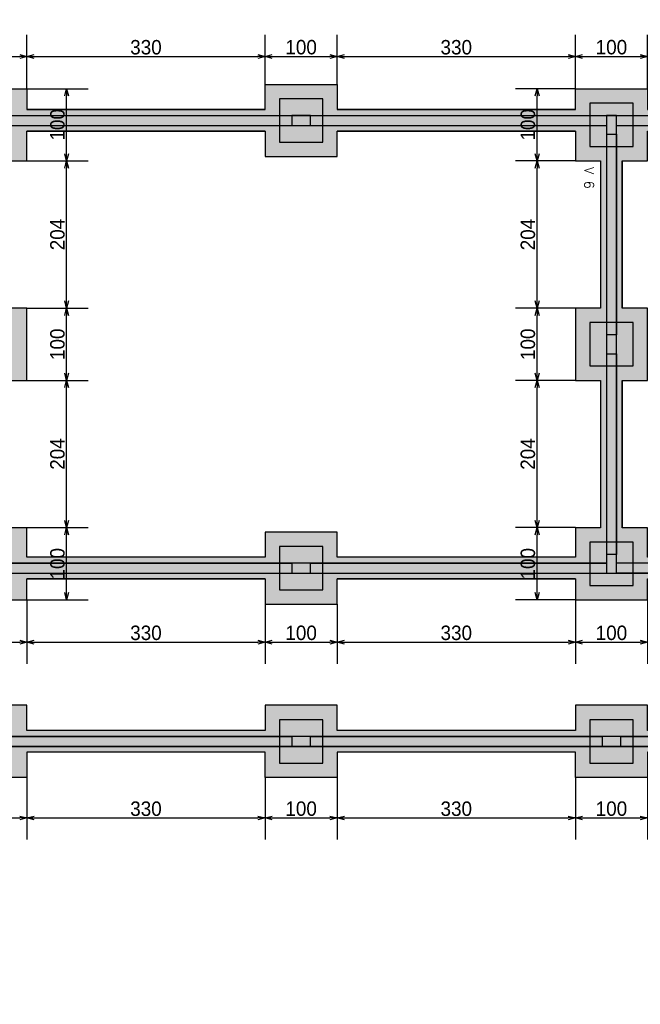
# Model space of a CAD drawing. Header units: millimetres. Extents: x -24 to 384, y -54 to 92.
# Tile 56 of 75: x 212 to 220, y 71 to 85. Entities that reach past the tile are written whole.
import ezdxf
from ezdxf.enums import TextEntityAlignment as Align

# ---------------------------------------------------------------- set-up
doc = ezdxf.new("R2010")
doc.units = ezdxf.units.MM
doc.styles.add('CYPETXT', font='romans', dxfattribs={"height": 0.2})
doc.styles.add('GULIM', font='Gulim.ttf')
doc.dimstyles.new('GULIM-100', dxfattribs={"dimtxt": 0.2, "dimasz": 0.1, "dimexe": 0.3, "dimexo": 0, "dimgap": 0.025, "dimtad": 1, "dimdec": 1, "dimlfac": 100, "dimzin": 12, "dimdsep": 46, "dimtxsty": 'GULIM', "dimblk": 'OPEN30', "dimcen": 0, "dimclrd": 152, "dimclre": 152, "dimclrt": 152, "dimaunit": 1, "dimadec": 0, "dimazin": 0, "dimtfac": 1.875, "dimtdec": 1, "dimtmove": 2, "dimatfit": 3, "dimldrblk": 'OPEN30', "dimfxl": 0, "dimtolj": 1, "dimtzin": 12, "dimlwd": -1, "dimarcsym": 0})

# ---------------------------------------------------------------- blocks, each defined once
blk = doc.blocks.new('_Open30')
at = {"color": 0, "linetype": 'ByBlock', "lineweight": -2}
for p, q in [((-1, 0.27), (0, 0)), ((0, 0), (-1, -0.27)), ((0, 0), (-1, 0))]:
    blk.add_line(p, q, dxfattribs=at)
blk = doc.blocks.new('*D355')
at = {"color": 152, "lineweight": -2, "transparency": 16777216}
for p, q in [((210.912, 83.682), (210.912, 84.428)), ((211.912, 83.682), (211.912, 84.428))]:
    blk.add_line(p, q, dxfattribs=at)
at = {"color": 152, "transparency": 16777216}
blk.add_line((211.012, 84.128), (211.812, 84.128), dxfattribs=at)
at = {"layer": 'Defpoints', "color": 0, "transparency": 16777216}
for p in [(211.912, 84.128), (210.912, 83.682), (211.912, 83.682)]:
    blk.add_point(p, dxfattribs=at)
at = {"color": 152, "transparency": 16777216, "xscale": 0.1, "yscale": 0.1, "zscale": 0.1, "rotation": 180}
blk.add_blockref('_Open30', (210.912, 84.128), dxfattribs=at)
at = {"color": 152, "transparency": 16777216, "xscale": 0.1, "yscale": 0.1, "zscale": 0.1}
blk.add_blockref('_Open30', (211.912, 84.128), dxfattribs=at)
at = {"color": 152, "transparency": 16777216, "insert": (211.412, 84.256), "char_height": 0.2, "attachment_point": 5, "style": 'GULIM'}
blk.add_mtext('\\A1;100', dxfattribs=at)
blk = doc.blocks.new('*D356')
at = {"color": 152, "lineweight": -2, "transparency": 16777216}
for p, q in [((211.912, 83.682), (211.912, 84.428)), ((215.212, 83.742), (215.212, 84.428))]:
    blk.add_line(p, q, dxfattribs=at)
at = {"color": 152, "transparency": 16777216}
blk.add_line((212.012, 84.128), (215.112, 84.128), dxfattribs=at)
at = {"layer": 'Defpoints', "color": 0, "transparency": 16777216}
for p in [(215.212, 84.128), (215.212, 83.742), (211.912, 83.682)]:
    blk.add_point(p, dxfattribs=at)
at = {"color": 152, "transparency": 16777216, "xscale": 0.1, "yscale": 0.1, "zscale": 0.1, "rotation": 180}
blk.add_blockref('_Open30', (211.912, 84.128), dxfattribs=at)
at = {"color": 152, "transparency": 16777216, "xscale": 0.1, "yscale": 0.1, "zscale": 0.1}
blk.add_blockref('_Open30', (215.212, 84.128), dxfattribs=at)
at = {"color": 152, "transparency": 16777216, "insert": (213.562, 84.255), "char_height": 0.2, "attachment_point": 5, "style": 'GULIM'}
blk.add_mtext('\\A1;330', dxfattribs=at)
blk = doc.blocks.new('*D357')
at = {"color": 152, "lineweight": -2, "transparency": 16777216}
for p, q in [((215.212, 83.742), (215.212, 84.428)), ((216.212, 83.742), (216.212, 84.428))]:
    blk.add_line(p, q, dxfattribs=at)
at = {"color": 152, "transparency": 16777216}
blk.add_line((215.312, 84.128), (216.112, 84.128), dxfattribs=at)
at = {"layer": 'Defpoints', "color": 0, "transparency": 16777216}
for p in [(216.212, 84.128), (215.212, 83.742), (216.212, 83.742)]:
    blk.add_point(p, dxfattribs=at)
at = {"color": 152, "transparency": 16777216, "xscale": 0.1, "yscale": 0.1, "zscale": 0.1, "rotation": 180}
blk.add_blockref('_Open30', (215.212, 84.128), dxfattribs=at)
at = {"color": 152, "transparency": 16777216, "xscale": 0.1, "yscale": 0.1, "zscale": 0.1}
blk.add_blockref('_Open30', (216.212, 84.128), dxfattribs=at)
at = {"color": 152, "transparency": 16777216, "insert": (215.712, 84.256), "char_height": 0.2, "attachment_point": 5, "style": 'GULIM'}
blk.add_mtext('\\A1;100', dxfattribs=at)
blk = doc.blocks.new('*D358')
at = {"color": 152, "lineweight": -2, "transparency": 16777216}
for p, q in [((216.212, 83.742), (216.212, 84.428)), ((219.512, 83.682), (219.512, 84.428))]:
    blk.add_line(p, q, dxfattribs=at)
at = {"color": 152, "transparency": 16777216}
blk.add_line((216.312, 84.128), (219.412, 84.128), dxfattribs=at)
at = {"layer": 'Defpoints', "color": 0, "transparency": 16777216}
for p in [(219.512, 84.128), (216.212, 83.742), (219.512, 83.682)]:
    blk.add_point(p, dxfattribs=at)
at = {"color": 152, "transparency": 16777216, "xscale": 0.1, "yscale": 0.1, "zscale": 0.1, "rotation": 180}
blk.add_blockref('_Open30', (216.212, 84.128), dxfattribs=at)
at = {"color": 152, "transparency": 16777216, "xscale": 0.1, "yscale": 0.1, "zscale": 0.1}
blk.add_blockref('_Open30', (219.512, 84.128), dxfattribs=at)
at = {"color": 152, "transparency": 16777216, "insert": (217.862, 84.255), "char_height": 0.2, "attachment_point": 5, "style": 'GULIM'}
blk.add_mtext('\\A1;330', dxfattribs=at)
blk = doc.blocks.new('*D359')
at = {"color": 152, "lineweight": -2, "transparency": 16777216}
for p, q in [((219.512, 83.682), (219.512, 84.428)), ((220.512, 83.682), (220.512, 84.428))]:
    blk.add_line(p, q, dxfattribs=at)
at = {"color": 152, "transparency": 16777216}
blk.add_line((219.612, 84.128), (220.412, 84.128), dxfattribs=at)
at = {"layer": 'Defpoints', "color": 0, "transparency": 16777216}
for p in [(220.512, 84.128), (219.512, 83.682), (220.512, 83.682)]:
    blk.add_point(p, dxfattribs=at)
at = {"color": 152, "transparency": 16777216, "xscale": 0.1, "yscale": 0.1, "zscale": 0.1, "rotation": 180}
blk.add_blockref('_Open30', (219.512, 84.128), dxfattribs=at)
at = {"color": 152, "transparency": 16777216, "xscale": 0.1, "yscale": 0.1, "zscale": 0.1}
blk.add_blockref('_Open30', (220.512, 84.128), dxfattribs=at)
at = {"color": 152, "transparency": 16777216, "insert": (220.012, 84.256), "char_height": 0.2, "attachment_point": 5, "style": 'GULIM'}
blk.add_mtext('\\A1;100', dxfattribs=at)
blk = doc.blocks.new('*D368')
at = {"color": 152, "lineweight": -2, "transparency": 16777216}
for p, q in [((202.312, 83.682), (202.312, 85.128)), ((246.512, 83.682), (246.512, 85.128))]:
    blk.add_line(p, q, dxfattribs=at)
at = {"color": 152, "transparency": 16777216}
blk.add_line((202.412, 84.828), (246.412, 84.828), dxfattribs=at)
at = {"layer": 'Defpoints', "color": 0, "transparency": 16777216}
for p in [(246.512, 84.828), (202.312, 83.682), (246.512, 83.682)]:
    blk.add_point(p, dxfattribs=at)
at = {"color": 152, "transparency": 16777216, "xscale": 0.1, "yscale": 0.1, "zscale": 0.1, "rotation": 180}
blk.add_blockref('_Open30', (202.312, 84.828), dxfattribs=at)
at = {"color": 152, "transparency": 16777216, "xscale": 0.1, "yscale": 0.1, "zscale": 0.1}
blk.add_blockref('_Open30', (246.512, 84.828), dxfattribs=at)
at = {"color": 152, "transparency": 16777216, "insert": (224.412, 84.955), "char_height": 0.2, "attachment_point": 5, "style": 'GULIM'}
blk.add_mtext('\\A1;4420', dxfattribs=at)
blk = doc.blocks.new('*D439')
at = {"color": 152, "lineweight": -2, "transparency": 16777216}
for p, q in [((210.912, 76.602), (210.912, 75.716)), ((211.912, 76.602), (211.912, 75.716))]:
    blk.add_line(p, q, dxfattribs=at)
at = {"color": 152, "transparency": 16777216}
blk.add_line((211.012, 76.016), (211.812, 76.016), dxfattribs=at)
at = {"layer": 'Defpoints', "color": 0, "transparency": 16777216}
for p in [(210.912, 76.602), (211.912, 76.602), (211.912, 76.016)]:
    blk.add_point(p, dxfattribs=at)
at = {"color": 152, "transparency": 16777216, "xscale": 0.1, "yscale": 0.1, "zscale": 0.1, "rotation": 180}
blk.add_blockref('_Open30', (210.912, 76.016), dxfattribs=at)
at = {"color": 152, "transparency": 16777216, "xscale": 0.1, "yscale": 0.1, "zscale": 0.1}
blk.add_blockref('_Open30', (211.912, 76.016), dxfattribs=at)
at = {"color": 152, "transparency": 16777216, "insert": (211.412, 76.144), "char_height": 0.2, "attachment_point": 5, "style": 'GULIM'}
blk.add_mtext('\\A1;100', dxfattribs=at)
blk = doc.blocks.new('*D440')
at = {"color": 152, "lineweight": -2, "transparency": 16777216}
for p, q in [((211.912, 76.602), (211.912, 75.716)), ((215.212, 76.542), (215.212, 75.716))]:
    blk.add_line(p, q, dxfattribs=at)
at = {"color": 152, "transparency": 16777216}
blk.add_line((212.012, 76.016), (215.112, 76.016), dxfattribs=at)
at = {"layer": 'Defpoints', "color": 0, "transparency": 16777216}
for p in [(211.912, 76.602), (215.212, 76.542), (215.212, 76.016)]:
    blk.add_point(p, dxfattribs=at)
at = {"color": 152, "transparency": 16777216, "xscale": 0.1, "yscale": 0.1, "zscale": 0.1, "rotation": 180}
blk.add_blockref('_Open30', (211.912, 76.016), dxfattribs=at)
at = {"color": 152, "transparency": 16777216, "xscale": 0.1, "yscale": 0.1, "zscale": 0.1}
blk.add_blockref('_Open30', (215.212, 76.016), dxfattribs=at)
at = {"color": 152, "transparency": 16777216, "insert": (213.562, 76.144), "char_height": 0.2, "attachment_point": 5, "style": 'GULIM'}
blk.add_mtext('\\A1;330', dxfattribs=at)
blk = doc.blocks.new('*D441')
at = {"color": 152, "lineweight": -2, "transparency": 16777216}
for p, q in [((215.212, 76.542), (215.212, 75.716)), ((216.212, 76.542), (216.212, 75.716))]:
    blk.add_line(p, q, dxfattribs=at)
at = {"color": 152, "transparency": 16777216}
blk.add_line((215.312, 76.016), (216.112, 76.016), dxfattribs=at)
at = {"layer": 'Defpoints', "color": 0, "transparency": 16777216}
for p in [(215.212, 76.542), (216.212, 76.542), (216.212, 76.016)]:
    blk.add_point(p, dxfattribs=at)
at = {"color": 152, "transparency": 16777216, "xscale": 0.1, "yscale": 0.1, "zscale": 0.1, "rotation": 180}
blk.add_blockref('_Open30', (215.212, 76.016), dxfattribs=at)
at = {"color": 152, "transparency": 16777216, "xscale": 0.1, "yscale": 0.1, "zscale": 0.1}
blk.add_blockref('_Open30', (216.212, 76.016), dxfattribs=at)
at = {"color": 152, "transparency": 16777216, "insert": (215.712, 76.144), "char_height": 0.2, "attachment_point": 5, "style": 'GULIM'}
blk.add_mtext('\\A1;100', dxfattribs=at)
blk = doc.blocks.new('*D442')
at = {"color": 152, "lineweight": -2, "transparency": 16777216}
for p, q in [((216.212, 76.542), (216.212, 75.716)), ((219.512, 76.602), (219.512, 75.716))]:
    blk.add_line(p, q, dxfattribs=at)
at = {"color": 152, "transparency": 16777216}
blk.add_line((216.312, 76.016), (219.412, 76.016), dxfattribs=at)
at = {"layer": 'Defpoints', "color": 0, "transparency": 16777216}
for p in [(216.212, 76.542), (219.512, 76.602), (219.512, 76.016)]:
    blk.add_point(p, dxfattribs=at)
at = {"color": 152, "transparency": 16777216, "xscale": 0.1, "yscale": 0.1, "zscale": 0.1, "rotation": 180}
blk.add_blockref('_Open30', (216.212, 76.016), dxfattribs=at)
at = {"color": 152, "transparency": 16777216, "xscale": 0.1, "yscale": 0.1, "zscale": 0.1}
blk.add_blockref('_Open30', (219.512, 76.016), dxfattribs=at)
at = {"color": 152, "transparency": 16777216, "insert": (217.862, 76.144), "char_height": 0.2, "attachment_point": 5, "style": 'GULIM'}
blk.add_mtext('\\A1;330', dxfattribs=at)
blk = doc.blocks.new('*D443')
at = {"color": 152, "lineweight": -2, "transparency": 16777216}
for p, q in [((219.512, 76.602), (219.512, 75.716)), ((220.512, 76.602), (220.512, 75.716))]:
    blk.add_line(p, q, dxfattribs=at)
at = {"color": 152, "transparency": 16777216}
blk.add_line((219.612, 76.016), (220.412, 76.016), dxfattribs=at)
at = {"layer": 'Defpoints', "color": 0, "transparency": 16777216}
for p in [(219.512, 76.602), (220.512, 76.602), (220.512, 76.016)]:
    blk.add_point(p, dxfattribs=at)
at = {"color": 152, "transparency": 16777216, "xscale": 0.1, "yscale": 0.1, "zscale": 0.1, "rotation": 180}
blk.add_blockref('_Open30', (219.512, 76.016), dxfattribs=at)
at = {"color": 152, "transparency": 16777216, "xscale": 0.1, "yscale": 0.1, "zscale": 0.1}
blk.add_blockref('_Open30', (220.512, 76.016), dxfattribs=at)
at = {"color": 152, "transparency": 16777216, "insert": (220.012, 76.144), "char_height": 0.2, "attachment_point": 5, "style": 'GULIM'}
blk.add_mtext('\\A1;100', dxfattribs=at)
blk = doc.blocks.new('*D462')
at = {"color": 152, "lineweight": -2, "transparency": 16777216}
for p, q in [((210.912, 74.142), (210.912, 73.281)), ((211.912, 74.142), (211.912, 73.281))]:
    blk.add_line(p, q, dxfattribs=at)
at = {"color": 152, "transparency": 16777216}
blk.add_line((211.012, 73.581), (211.812, 73.581), dxfattribs=at)
at = {"layer": 'Defpoints', "color": 0, "transparency": 16777216}
for p in [(210.912, 74.142), (211.912, 74.142), (211.912, 73.581)]:
    blk.add_point(p, dxfattribs=at)
at = {"color": 152, "transparency": 16777216, "xscale": 0.1, "yscale": 0.1, "zscale": 0.1, "rotation": 180}
blk.add_blockref('_Open30', (210.912, 73.581), dxfattribs=at)
at = {"color": 152, "transparency": 16777216, "xscale": 0.1, "yscale": 0.1, "zscale": 0.1}
blk.add_blockref('_Open30', (211.912, 73.581), dxfattribs=at)
at = {"color": 152, "transparency": 16777216, "insert": (211.412, 73.709), "char_height": 0.2, "attachment_point": 5, "style": 'GULIM'}
blk.add_mtext('\\A1;100', dxfattribs=at)
blk = doc.blocks.new('*D463')
at = {"color": 152, "lineweight": -2, "transparency": 16777216}
for p, q in [((211.912, 74.142), (211.912, 73.281)), ((215.212, 74.142), (215.212, 73.281))]:
    blk.add_line(p, q, dxfattribs=at)
at = {"color": 152, "transparency": 16777216}
blk.add_line((212.012, 73.581), (215.112, 73.581), dxfattribs=at)
at = {"layer": 'Defpoints', "color": 0, "transparency": 16777216}
for p in [(211.912, 74.142), (215.212, 74.142), (215.212, 73.581)]:
    blk.add_point(p, dxfattribs=at)
at = {"color": 152, "transparency": 16777216, "xscale": 0.1, "yscale": 0.1, "zscale": 0.1, "rotation": 180}
blk.add_blockref('_Open30', (211.912, 73.581), dxfattribs=at)
at = {"color": 152, "transparency": 16777216, "xscale": 0.1, "yscale": 0.1, "zscale": 0.1}
blk.add_blockref('_Open30', (215.212, 73.581), dxfattribs=at)
at = {"color": 152, "transparency": 16777216, "insert": (213.562, 73.708), "char_height": 0.2, "attachment_point": 5, "style": 'GULIM'}
blk.add_mtext('\\A1;330', dxfattribs=at)
blk = doc.blocks.new('*D464')
at = {"color": 152, "lineweight": -2, "transparency": 16777216}
for p, q in [((215.212, 74.142), (215.212, 73.281)), ((216.212, 74.142), (216.212, 73.281))]:
    blk.add_line(p, q, dxfattribs=at)
at = {"color": 152, "transparency": 16777216}
blk.add_line((215.312, 73.581), (216.112, 73.581), dxfattribs=at)
at = {"layer": 'Defpoints', "color": 0, "transparency": 16777216}
for p in [(215.212, 74.142), (216.212, 74.142), (216.212, 73.581)]:
    blk.add_point(p, dxfattribs=at)
at = {"color": 152, "transparency": 16777216, "xscale": 0.1, "yscale": 0.1, "zscale": 0.1, "rotation": 180}
blk.add_blockref('_Open30', (215.212, 73.581), dxfattribs=at)
at = {"color": 152, "transparency": 16777216, "xscale": 0.1, "yscale": 0.1, "zscale": 0.1}
blk.add_blockref('_Open30', (216.212, 73.581), dxfattribs=at)
at = {"color": 152, "transparency": 16777216, "insert": (215.712, 73.709), "char_height": 0.2, "attachment_point": 5, "style": 'GULIM'}
blk.add_mtext('\\A1;100', dxfattribs=at)
blk = doc.blocks.new('*D465')
at = {"color": 152, "lineweight": -2, "transparency": 16777216}
for p, q in [((216.212, 74.142), (216.212, 73.281)), ((219.512, 74.142), (219.512, 73.281))]:
    blk.add_line(p, q, dxfattribs=at)
at = {"color": 152, "transparency": 16777216}
blk.add_line((216.312, 73.581), (219.412, 73.581), dxfattribs=at)
at = {"layer": 'Defpoints', "color": 0, "transparency": 16777216}
for p in [(216.212, 74.142), (219.512, 74.142), (219.512, 73.581)]:
    blk.add_point(p, dxfattribs=at)
at = {"color": 152, "transparency": 16777216, "xscale": 0.1, "yscale": 0.1, "zscale": 0.1, "rotation": 180}
blk.add_blockref('_Open30', (216.212, 73.581), dxfattribs=at)
at = {"color": 152, "transparency": 16777216, "xscale": 0.1, "yscale": 0.1, "zscale": 0.1}
blk.add_blockref('_Open30', (219.512, 73.581), dxfattribs=at)
at = {"color": 152, "transparency": 16777216, "insert": (217.862, 73.708), "char_height": 0.2, "attachment_point": 5, "style": 'GULIM'}
blk.add_mtext('\\A1;330', dxfattribs=at)
blk = doc.blocks.new('*D466')
at = {"color": 152, "lineweight": -2, "transparency": 16777216}
for p, q in [((219.512, 74.142), (219.512, 73.281)), ((220.512, 74.142), (220.512, 73.281))]:
    blk.add_line(p, q, dxfattribs=at)
at = {"color": 152, "transparency": 16777216}
blk.add_line((219.612, 73.581), (220.412, 73.581), dxfattribs=at)
at = {"layer": 'Defpoints', "color": 0, "transparency": 16777216}
for p in [(219.512, 74.142), (220.512, 74.142), (220.512, 73.581)]:
    blk.add_point(p, dxfattribs=at)
at = {"color": 152, "transparency": 16777216, "xscale": 0.1, "yscale": 0.1, "zscale": 0.1, "rotation": 180}
blk.add_blockref('_Open30', (219.512, 73.581), dxfattribs=at)
at = {"color": 152, "transparency": 16777216, "xscale": 0.1, "yscale": 0.1, "zscale": 0.1}
blk.add_blockref('_Open30', (220.512, 73.581), dxfattribs=at)
at = {"color": 152, "transparency": 16777216, "insert": (220.012, 73.709), "char_height": 0.2, "attachment_point": 5, "style": 'GULIM'}
blk.add_mtext('\\A1;100', dxfattribs=at)
blk = doc.blocks.new('*D484')
at = {"color": 152, "lineweight": -2, "transparency": 16777216}
for p, q in [((211.912, 77.602), (212.763, 77.602)), ((211.912, 76.602), (212.763, 76.602))]:
    blk.add_line(p, q, dxfattribs=at)
at = {"color": 152, "transparency": 16777216}
blk.add_line((212.463, 76.702), (212.463, 77.502), dxfattribs=at)
at = {"layer": 'Defpoints', "color": 0, "transparency": 16777216}
for p in [(211.912, 77.602), (212.463, 77.602), (211.912, 76.602)]:
    blk.add_point(p, dxfattribs=at)
at = {"color": 152, "transparency": 16777216, "xscale": 0.1, "yscale": 0.1, "zscale": 0.1}
for p, rotation in [((212.463, 77.602), 90), ((212.463, 76.602), 270)]:
    blk.add_blockref('_Open30', p, dxfattribs=dict(at, rotation=rotation))
at = {"color": 152, "transparency": 16777216, "insert": (212.336, 77.102), "char_height": 0.2, "attachment_point": 5, "rotation": 90, "style": 'GULIM'}
blk.add_mtext('\\A1;100', dxfattribs=at)
blk = doc.blocks.new('*D485')
at = {"color": 152, "lineweight": -2, "transparency": 16777216}
for p, q in [((211.912, 79.642), (212.763, 79.642)), ((211.912, 77.602), (212.763, 77.602))]:
    blk.add_line(p, q, dxfattribs=at)
at = {"color": 152, "transparency": 16777216}
blk.add_line((212.463, 77.702), (212.463, 79.542), dxfattribs=at)
at = {"layer": 'Defpoints', "color": 0, "transparency": 16777216}
for p in [(211.912, 79.642), (212.463, 79.642), (211.912, 77.602)]:
    blk.add_point(p, dxfattribs=at)
at = {"color": 152, "transparency": 16777216, "xscale": 0.1, "yscale": 0.1, "zscale": 0.1}
for p, rotation in [((212.463, 79.642), 90), ((212.463, 77.602), 270)]:
    blk.add_blockref('_Open30', p, dxfattribs=dict(at, rotation=rotation))
at = {"color": 152, "transparency": 16777216, "insert": (212.336, 78.622), "char_height": 0.2, "attachment_point": 5, "rotation": 90, "style": 'GULIM'}
blk.add_mtext('\\A1;204', dxfattribs=at)
blk = doc.blocks.new('*D486')
at = {"color": 152, "lineweight": -2, "transparency": 16777216}
for p, q in [((211.912, 80.642), (212.763, 80.642)), ((211.912, 79.642), (212.763, 79.642))]:
    blk.add_line(p, q, dxfattribs=at)
at = {"color": 152, "transparency": 16777216}
blk.add_line((212.463, 79.742), (212.463, 80.542), dxfattribs=at)
at = {"layer": 'Defpoints', "color": 0, "transparency": 16777216}
for p in [(211.912, 80.642), (212.463, 80.642), (211.912, 79.642)]:
    blk.add_point(p, dxfattribs=at)
at = {"color": 152, "transparency": 16777216, "xscale": 0.1, "yscale": 0.1, "zscale": 0.1}
for p, rotation in [((212.463, 80.642), 90), ((212.463, 79.642), 270)]:
    blk.add_blockref('_Open30', p, dxfattribs=dict(at, rotation=rotation))
at = {"color": 152, "transparency": 16777216, "insert": (212.336, 80.142), "char_height": 0.2, "attachment_point": 5, "rotation": 90, "style": 'GULIM'}
blk.add_mtext('\\A1;100', dxfattribs=at)
blk = doc.blocks.new('*D487')
at = {"color": 152, "lineweight": -2, "transparency": 16777216}
for p, q in [((211.912, 82.682), (212.763, 82.682)), ((211.912, 80.642), (212.763, 80.642))]:
    blk.add_line(p, q, dxfattribs=at)
at = {"color": 152, "transparency": 16777216}
blk.add_line((212.463, 80.742), (212.463, 82.582), dxfattribs=at)
at = {"layer": 'Defpoints', "color": 0, "transparency": 16777216}
for p in [(211.912, 82.682), (212.463, 82.682), (211.912, 80.642)]:
    blk.add_point(p, dxfattribs=at)
at = {"color": 152, "transparency": 16777216, "xscale": 0.1, "yscale": 0.1, "zscale": 0.1}
for p, rotation in [((212.463, 82.682), 90), ((212.463, 80.642), 270)]:
    blk.add_blockref('_Open30', p, dxfattribs=dict(at, rotation=rotation))
at = {"color": 152, "transparency": 16777216, "insert": (212.336, 81.662), "char_height": 0.2, "attachment_point": 5, "rotation": 90, "style": 'GULIM'}
blk.add_mtext('\\A1;204', dxfattribs=at)
blk = doc.blocks.new('*D488')
at = {"color": 152, "lineweight": -2, "transparency": 16777216}
for p, q in [((211.912, 83.682), (212.763, 83.682)), ((211.912, 82.682), (212.763, 82.682))]:
    blk.add_line(p, q, dxfattribs=at)
at = {"color": 152, "transparency": 16777216}
blk.add_line((212.463, 82.782), (212.463, 83.582), dxfattribs=at)
at = {"layer": 'Defpoints', "color": 0, "transparency": 16777216}
for p in [(211.912, 83.682), (212.463, 83.682), (211.912, 82.682)]:
    blk.add_point(p, dxfattribs=at)
at = {"color": 152, "transparency": 16777216, "xscale": 0.1, "yscale": 0.1, "zscale": 0.1}
for p, rotation in [((212.463, 83.682), 90), ((212.463, 82.682), 270)]:
    blk.add_blockref('_Open30', p, dxfattribs=dict(at, rotation=rotation))
at = {"color": 152, "transparency": 16777216, "insert": (212.336, 83.182), "char_height": 0.2, "attachment_point": 5, "rotation": 90, "style": 'GULIM'}
blk.add_mtext('\\A1;100', dxfattribs=at)
blk = doc.blocks.new('*D489')
at = {"color": 152, "lineweight": -2, "transparency": 16777216}
for p, q in [((219.512, 77.602), (218.683, 77.602)), ((219.512, 76.602), (218.683, 76.602))]:
    blk.add_line(p, q, dxfattribs=at)
at = {"color": 152, "transparency": 16777216}
blk.add_line((218.983, 76.702), (218.983, 77.502), dxfattribs=at)
at = {"layer": 'Defpoints', "color": 0, "transparency": 16777216}
for p in [(218.983, 77.602), (219.512, 77.602), (219.512, 76.602)]:
    blk.add_point(p, dxfattribs=at)
at = {"color": 152, "transparency": 16777216, "xscale": 0.1, "yscale": 0.1, "zscale": 0.1}
for p, rotation in [((218.983, 77.602), 90), ((218.983, 76.602), 270)]:
    blk.add_blockref('_Open30', p, dxfattribs=dict(at, rotation=rotation))
at = {"color": 152, "transparency": 16777216, "insert": (218.855, 77.102), "char_height": 0.2, "attachment_point": 5, "rotation": 90, "style": 'GULIM'}
blk.add_mtext('\\A1;100', dxfattribs=at)
blk = doc.blocks.new('*D490')
at = {"color": 152, "lineweight": -2, "transparency": 16777216}
for p, q in [((219.512, 79.642), (218.683, 79.642)), ((219.512, 77.602), (218.683, 77.602))]:
    blk.add_line(p, q, dxfattribs=at)
at = {"color": 152, "transparency": 16777216}
blk.add_line((218.983, 77.702), (218.983, 79.542), dxfattribs=at)
at = {"layer": 'Defpoints', "color": 0, "transparency": 16777216}
for p in [(218.983, 79.642), (219.512, 79.642), (219.512, 77.602)]:
    blk.add_point(p, dxfattribs=at)
at = {"color": 152, "transparency": 16777216, "xscale": 0.1, "yscale": 0.1, "zscale": 0.1}
for p, rotation in [((218.983, 79.642), 90), ((218.983, 77.602), 270)]:
    blk.add_blockref('_Open30', p, dxfattribs=dict(at, rotation=rotation))
at = {"color": 152, "transparency": 16777216, "insert": (218.855, 78.622), "char_height": 0.2, "attachment_point": 5, "rotation": 90, "style": 'GULIM'}
blk.add_mtext('\\A1;204', dxfattribs=at)
blk = doc.blocks.new('*D491')
at = {"color": 152, "lineweight": -2, "transparency": 16777216}
for p, q in [((219.512, 80.642), (218.683, 80.642)), ((219.512, 79.642), (218.683, 79.642))]:
    blk.add_line(p, q, dxfattribs=at)
at = {"color": 152, "transparency": 16777216}
blk.add_line((218.983, 79.742), (218.983, 80.542), dxfattribs=at)
at = {"layer": 'Defpoints', "color": 0, "transparency": 16777216}
for p in [(218.983, 80.642), (219.512, 80.642), (219.512, 79.642)]:
    blk.add_point(p, dxfattribs=at)
at = {"color": 152, "transparency": 16777216, "xscale": 0.1, "yscale": 0.1, "zscale": 0.1}
for p, rotation in [((218.983, 80.642), 90), ((218.983, 79.642), 270)]:
    blk.add_blockref('_Open30', p, dxfattribs=dict(at, rotation=rotation))
at = {"color": 152, "transparency": 16777216, "insert": (218.855, 80.142), "char_height": 0.2, "attachment_point": 5, "rotation": 90, "style": 'GULIM'}
blk.add_mtext('\\A1;100', dxfattribs=at)
blk = doc.blocks.new('*D492')
at = {"color": 152, "lineweight": -2, "transparency": 16777216}
for p, q in [((219.512, 82.682), (218.683, 82.682)), ((219.512, 80.642), (218.683, 80.642))]:
    blk.add_line(p, q, dxfattribs=at)
at = {"color": 152, "transparency": 16777216}
blk.add_line((218.983, 80.742), (218.983, 82.582), dxfattribs=at)
at = {"layer": 'Defpoints', "color": 0, "transparency": 16777216}
for p in [(218.983, 82.682), (219.512, 82.682), (219.512, 80.642)]:
    blk.add_point(p, dxfattribs=at)
at = {"color": 152, "transparency": 16777216, "xscale": 0.1, "yscale": 0.1, "zscale": 0.1}
for p, rotation in [((218.983, 82.682), 90), ((218.983, 80.642), 270)]:
    blk.add_blockref('_Open30', p, dxfattribs=dict(at, rotation=rotation))
at = {"color": 152, "transparency": 16777216, "insert": (218.855, 81.662), "char_height": 0.2, "attachment_point": 5, "rotation": 90, "style": 'GULIM'}
blk.add_mtext('\\A1;204', dxfattribs=at)
blk = doc.blocks.new('*D493')
at = {"color": 152, "lineweight": -2, "transparency": 16777216}
for p, q in [((219.512, 83.682), (218.683, 83.682)), ((219.512, 82.682), (218.683, 82.682))]:
    blk.add_line(p, q, dxfattribs=at)
at = {"color": 152, "transparency": 16777216}
blk.add_line((218.983, 82.782), (218.983, 83.582), dxfattribs=at)
at = {"layer": 'Defpoints', "color": 0, "transparency": 16777216}
for p in [(218.983, 83.682), (219.512, 83.682), (219.512, 82.682)]:
    blk.add_point(p, dxfattribs=at)
at = {"color": 152, "transparency": 16777216, "xscale": 0.1, "yscale": 0.1, "zscale": 0.1}
for p, rotation in [((218.983, 83.682), 90), ((218.983, 82.682), 270)]:
    blk.add_blockref('_Open30', p, dxfattribs=dict(at, rotation=rotation))
at = {"color": 152, "transparency": 16777216, "insert": (218.855, 83.182), "char_height": 0.2, "attachment_point": 5, "rotation": 90, "style": 'GULIM'}
blk.add_mtext('\\A1;100', dxfattribs=at)

msp = doc.modelspace()

# ---------------------------------------------------------------- hatches: boundary and pattern name
h = msp.add_hatch(color=11)
h.dxf.hatch_style = 1
h.paths.add_polyline_path([(202.7422, 83.3116), (237.2822, 83.3116), (237.2822, 74.5716), (202.7422, 74.5716)], flags=16)
h.paths.add_polyline_path([(202.3122, 83.6816), (203.3122, 83.6816), (203.3122, 83.3916), (206.6122, 83.3916), (206.6122, 83.7416), (207.6122, 83.7416), (207.6122, 83.3916), (210.9122, 83.3916), (210.9122, 83.6816), (211.9122, 83.6816), (211.9122, 83.3916), (215.2122, 83.3916), (215.2122, 83.7416), (216.2122, 83.7416), (216.2122, 83.3916), (219.5122, 83.3916), (219.5122, 83.6816), (220.5122, 83.6816), (220.5122, 83.3916), (223.8122, 83.3916), (223.8122, 83.7416), (224.8122, 83.7416), (224.8122, 83.3916), (228.1122, 83.3916), (228.1122, 83.6816), (229.1122, 83.6816), (229.1122, 83.3916), (232.4122, 83.3916), (232.4122, 83.7416), (233.4122, 83.7416), (233.4122, 83.3916), (236.4872, 83.3916), (236.4872, 83.6316), (238.1372, 83.6316), (238.1372, 83.3916), (241.2122, 83.3916), (241.2122, 83.7416), (242.2122, 83.7416), (242.2122, 83.3916), (245.5122, 83.3916), (245.5122, 83.6816), (246.5122, 83.6816), (246.5122, 82.6816), (246.1622, 82.6816), (246.1622, 80.6416), (246.5122, 80.6416), (246.5122, 79.6416), (246.1622, 79.6416), (246.1622, 77.6016), (246.5122, 77.6016), (246.5122, 76.6016), (246.1622, 76.6016), (246.1622, 73.2416), (246.5122, 73.2416), (246.5122, 72.2416), (246.1622, 72.2416), (246.1622, 68.9416), (246.5122, 68.9416), (246.5122, 67.9416), (246.1622, 67.9416), (246.1622, 64.7016), (246.5122, 64.7016), (246.5122, 63.7016), (246.1622, 63.7016), (246.1622, 60.4016), (246.5122, 60.4016), (246.5122, 59.4016), (245.5122, 59.4016), (245.5122, 59.6916), (243.4122, 59.6916), (243.4122, 59.3416), (242.4122, 59.3416), (242.4122, 59.6916), (240.3722, 59.6916), (240.3722, 59.3416), (239.3722, 59.3416), (239.3722, 59.6916), (237.9122, 59.6916), (237.9122, 59.4016), (236.9122, 59.4016), (236.9122, 60.4016), (237.2622, 60.4016), (237.2622, 63.7016), (236.9122, 63.7016), (236.9122, 64.7016), (237.2622, 64.7016), (237.2622, 67.9416), (236.9122, 67.9416), (236.9122, 68.9416), (237.2622, 68.9416), (237.2622, 72.2416), (236.9122, 72.2416), (236.9122, 73.2416), (237.2622, 73.2416), (237.2622, 74.1416), (236.6522, 74.1416), (236.6522, 74.4916), (233.4122, 74.4916), (233.4122, 74.1416), (232.4122, 74.1416), (232.4122, 74.4916), (229.1122, 74.4916), (229.1122, 74.1416), (228.1122, 74.1416), (228.1122, 74.4916), (224.8122, 74.4916), (224.8122, 74.1416), (223.8122, 74.1416), (223.8122, 74.4916), (220.5122, 74.4916), (220.5122, 74.1416), (219.5122, 74.1416), (219.5122, 74.4916), (216.2122, 74.4916), (216.2122, 74.1416), (215.2122, 74.1416), (215.2122, 74.4916), (211.9122, 74.4916), (211.9122, 74.1416), (210.9122, 74.1416), (210.9122, 74.4916), (207.6122, 74.4916), (207.6122, 74.1416), (206.6122, 74.1416), (206.6122, 74.4916), (203.3722, 74.4916), (203.3722, 74.1416), (202.3722, 74.1416), (202.3722, 75.1416), (202.6622, 75.1416), (202.6622, 76.6016), (202.3122, 76.6016), (202.3122, 77.6016), (202.6622, 77.6016), (202.6622, 79.6416), (202.3122, 79.6416), (202.3122, 80.6416), (202.6622, 80.6416), (202.6622, 82.6816), (202.3122, 82.6816)])
h.paths.add_polyline_path([(237.3422, 83.3116), (246.0822, 83.3116), (246.0822, 59.7716), (237.3422, 59.7716)], flags=16)
h = msp.add_hatch(color=254)
h.dxf.hatch_style = 1
h.paths.add_polyline_path([(202.7422, 83.3116), (237.2822, 83.3116), (237.2822, 74.5716), (202.7422, 74.5716)])
h.paths.add_polyline_path([(202.8822, 77.1116), (211.3422, 77.1116), (211.3422, 83.1716), (202.8822, 83.1716)], flags=16)
h.paths.add_polyline_path([(211.4822, 83.1716), (219.9422, 83.1716), (219.9422, 77.1116), (211.4822, 77.1116)], flags=16)
h.paths.add_polyline_path([(237.1422, 74.7116), (202.8822, 74.7116), (202.8822, 76.9716), (237.1422, 76.9716)], flags=16)
h.paths.add_polyline_path([(222.6322, 79.9216), (224.2422, 79.9216), (224.2422, 77.1116), (222.6322, 77.1116)], flags=16)
h.paths.add_polyline_path([(224.3822, 77.1116), (225.9922, 77.1116), (225.9922, 79.9216), (224.3822, 79.9216)], flags=16)
h.paths.add_polyline_path([(220.0822, 83.1716), (224.2422, 83.1716), (224.2422, 80.0616), (222.4922, 80.0616), (222.4922, 77.1116), (220.0822, 77.1116)], flags=16)
h.paths.add_polyline_path([(224.3822, 83.1716), (228.5422, 83.1716), (228.5422, 77.1116), (226.1322, 77.1116), (226.1322, 80.0616), (224.3822, 80.0616)], flags=16)
h.paths.add_polyline_path([(228.6822, 77.1116), (237.1422, 77.1116), (237.1422, 83.1716), (228.6822, 83.1716)], flags=16)
h.paths.add_polyline_path([(237.4822, 77.1116), (245.9422, 77.1116), (245.9422, 83.1716), (237.4822, 83.1716)], flags=16)
h.paths.add_polyline_path([(239.7422, 59.9116), (237.4822, 59.9116), (237.4822, 76.9716), (239.7422, 76.9716)], flags=16)
h.paths.add_polyline_path([(237.3422, 83.3116), (246.0822, 83.3116), (246.0822, 59.7716), (237.3422, 59.7716)])
h.paths.add_polyline_path([(245.9422, 59.9116), (239.8822, 59.9116), (239.8822, 68.3716), (245.9422, 68.3716)], flags=16)
h.paths.add_polyline_path([(239.8822, 76.9716), (245.9422, 76.9716), (245.9422, 68.5116), (239.8822, 68.5116)], flags=16)
h = msp.add_hatch(color=11)
h.dxf.hatch_style = 1
h.paths.add_polyline_path([(211.4822, 83.1716), (219.9422, 83.1716), (219.9422, 77.1116), (211.4822, 77.1116)])
h.paths.add_polyline_path([(211.9122, 83.0916), (215.2122, 83.0916), (215.2122, 82.7416), (216.2122, 82.7416), (216.2122, 83.0916), (219.5122, 83.0916), (219.5122, 82.6816), (219.8622, 82.6816), (219.8622, 80.6416), (219.5122, 80.6416), (219.5122, 79.6416), (219.8622, 79.6416), (219.8622, 77.6016), (219.5122, 77.6016), (219.5122, 77.1916), (216.2122, 77.1916), (216.2122, 77.5416), (215.2122, 77.5416), (215.2122, 77.1916), (211.9122, 77.1916), (211.9122, 77.6016), (211.5622, 77.6016), (211.5622, 79.6416), (211.9122, 79.6416), (211.9122, 80.6416), (211.5622, 80.6416), (211.5622, 82.6816), (211.9122, 82.6816)], flags=16)
h = msp.add_hatch(color=11)
h.dxf.hatch_style = 1
h.paths.add_polyline_path([(220.0822, 83.1716), (224.2422, 83.1716), (224.2422, 80.0616), (222.4922, 80.0616), (222.4922, 77.1116), (220.0822, 77.1116)])
h.paths.add_polyline_path([(220.5122, 83.0916), (223.8122, 83.0916), (223.8122, 82.7416), (224.1622, 82.7416), (224.1622, 80.6416), (223.8122, 80.6416), (223.8122, 80.1416), (223.0622, 80.1416), (223.0622, 80.4316), (222.0622, 80.4316), (222.0622, 79.4316), (222.4122, 79.4316), (222.4122, 77.1916), (220.5122, 77.1916), (220.5122, 77.6016), (220.1622, 77.6016), (220.1622, 79.6416), (220.5122, 79.6416), (220.5122, 80.6416), (220.1622, 80.6416), (220.1622, 82.6816), (220.5122, 82.6816)], flags=16)
h = msp.add_hatch(color=11)
h.dxf.hatch_style = 1
h.paths.add_polyline_path([(202.9622, 76.6016), (203.3122, 76.6016), (203.3122, 76.8916), (206.6122, 76.8916), (206.6122, 76.5416), (207.6122, 76.5416), (207.6122, 76.8916), (210.9122, 76.8916), (210.9122, 76.6016), (211.9122, 76.6016), (211.9122, 76.8916), (215.2122, 76.8916), (215.2122, 76.5416), (216.2122, 76.5416), (216.2122, 76.8916), (219.5122, 76.8916), (219.5122, 76.6016), (220.5122, 76.6016), (220.5122, 76.8916), (223.8122, 76.8916), (223.8122, 76.5416), (224.8122, 76.5416), (224.8122, 76.8916), (228.1122, 76.8916), (228.1122, 76.6016), (229.1122, 76.6016), (229.1122, 76.8916), (232.4122, 76.8916), (232.4122, 76.5416), (233.4122, 76.5416), (233.4122, 76.8916), (236.4872, 76.8916), (236.4872, 76.6516), (237.0622, 76.6516), (237.0622, 75.1416), (236.6522, 75.1416), (236.6522, 74.7916), (233.4122, 74.7916), (233.4122, 75.1416), (232.4122, 75.1416), (232.4122, 74.7916), (229.1122, 74.7916), (229.1122, 75.1416), (228.1122, 75.1416), (228.1122, 74.7916), (224.8122, 74.7916), (224.8122, 75.1416), (223.8122, 75.1416), (223.8122, 74.7916), (220.5122, 74.7916), (220.5122, 75.1416), (219.5122, 75.1416), (219.5122, 74.7916), (216.2122, 74.7916), (216.2122, 75.1416), (215.2122, 75.1416), (215.2122, 74.7916), (211.9122, 74.7916), (211.9122, 75.1416), (210.9122, 75.1416), (210.9122, 74.7916), (207.6122, 74.7916), (207.6122, 75.1416), (206.6122, 75.1416), (206.6122, 74.7916), (203.3722, 74.7916), (203.3722, 75.1416), (202.9622, 75.1416)], flags=16)
h.paths.add_polyline_path([(237.1422, 74.7116), (202.8822, 74.7116), (202.8822, 76.9716), (237.1422, 76.9716)])

# ---------------------------------------------------------------- linework, layer by layer
at = {"color": 1}
for p, q in [((215.2122, 83.3916), (211.9122, 83.3916)), ((219.5122, 83.3916), (216.2122, 83.3916)), ((211.4822, 83.3116), (215.5822, 83.3116)), ((215.8422, 83.3116), (219.9422, 83.3116)), ((220.0822, 83.3116), (224.1822, 83.3116)), ((211.4822, 83.1716), (215.5822, 83.1716)), ((215.2122, 83.0916), (211.9122, 83.0916)), ((215.8422, 83.1716), (219.9422, 83.1716)), ((219.5122, 83.0916), (216.2122, 83.0916)), ((220.0822, 83.1716), (224.1822, 83.1716)), ((219.9422, 83.0516), (219.9422, 80.2716)), ((220.0822, 83.0516), (220.0822, 80.2716)), ((219.8622, 82.6816), (219.8622, 80.6416)), ((220.1622, 82.6816), (220.1622, 80.6416)), ((219.9422, 80.0116), (219.9422, 77.2316)), ((220.0822, 80.0116), (220.0822, 77.2316)), ((219.8622, 79.6416), (219.8622, 77.6016)), ((220.1622, 79.6416), (220.1622, 77.6016)), ((215.2122, 77.1916), (211.9122, 77.1916)), ((219.5122, 77.1916), (216.2122, 77.1916)), ((211.4822, 77.1116), (215.5822, 77.1116)), ((215.8422, 77.1116), (219.9422, 77.1116)), ((222.4922, 77.1116), (220.0822, 77.1116)), ((211.4822, 76.9716), (215.5822, 76.9716)), ((215.8422, 76.9716), (219.9422, 76.9716)), ((224.1822, 76.9716), (220.0822, 76.9716)), ((215.2122, 76.8916), (211.9122, 76.8916)), ((219.5122, 76.8916), (216.2122, 76.8916)), ((215.2122, 74.7916), (211.9122, 74.7916)), ((219.5122, 74.7916), (216.2122, 74.7916)), ((211.5422, 74.7116), (215.5822, 74.7116)), ((215.8422, 74.7116), (219.8822, 74.7116)), ((220.1422, 74.7116), (224.1822, 74.7116)), ((211.5422, 74.5716), (215.5822, 74.5716)), ((215.2122, 74.4916), (211.9122, 74.4916)), ((215.8422, 74.5716), (219.8822, 74.5716)), ((219.5122, 74.4916), (216.2122, 74.4916)), ((220.1422, 74.5716), (224.1822, 74.5716))]:
    msp.add_line(p, q, dxfattribs=at)
at = {"color": 2}
for points in [[(210.9122, 83.6816), (211.9122, 83.6816), (211.9122, 83.3916), (215.2122, 83.3916), (215.2122, 83.7416), (216.2122, 83.7416), (216.2122, 83.3916), (219.5122, 83.3916), (219.5122, 83.6816), (220.5122, 83.6816), (220.5122, 83.3916), (223.8122, 83.3916), (223.8122, 83.7416), (224.8122, 83.7416), (224.8122, 83.3916), (228.1122, 83.3916), (228.1122, 83.6816), (229.1122, 83.6816)], [(211.5622, 82.6816), (211.9122, 82.6816), (211.9122, 83.0916), (215.2122, 83.0916), (215.2122, 82.7416), (216.2122, 82.7416), (216.2122, 83.0916), (219.5122, 83.0916), (219.5122, 82.6816), (219.8622, 82.6816), (219.8622, 80.6416), (219.5122, 80.6416), (219.5122, 79.6416), (219.8622, 79.6416), (219.8622, 77.6016), (219.5122, 77.6016), (219.5122, 77.1916), (216.2122, 77.1916), (216.2122, 77.5416), (215.2122, 77.5416), (215.2122, 77.1916), (211.9122, 77.1916), (211.9122, 77.6016), (211.5622, 77.6016)], [(211.5622, 79.6416), (211.9122, 79.6416), (211.9122, 80.6416), (211.5622, 80.6416)], [(210.9122, 76.6016), (211.9122, 76.6016), (211.9122, 76.8916), (215.2122, 76.8916), (215.2122, 76.5416), (216.2122, 76.5416), (216.2122, 76.8916), (219.5122, 76.8916), (219.5122, 76.6016), (220.5122, 76.6016), (220.5122, 76.8916), (223.8122, 76.8916), (223.8122, 76.5416), (224.8122, 76.5416), (224.8122, 76.8916), (228.1122, 76.8916), (228.1122, 76.6016), (229.1122, 76.6016)], [(229.1122, 75.1416), (228.1122, 75.1416), (228.1122, 74.7916), (224.8122, 74.7916), (224.8122, 75.1416), (223.8122, 75.1416), (223.8122, 74.7916), (220.5122, 74.7916), (220.5122, 75.1416), (219.5122, 75.1416), (219.5122, 74.7916), (216.2122, 74.7916), (216.2122, 75.1416), (215.2122, 75.1416), (215.2122, 74.7916), (211.9122, 74.7916), (211.9122, 75.1416), (210.9122, 75.1416)], [(229.1122, 74.1416), (228.1122, 74.1416), (228.1122, 74.4916), (224.8122, 74.4916), (224.8122, 74.1416), (223.8122, 74.1416), (223.8122, 74.4916), (220.5122, 74.4916), (220.5122, 74.1416), (219.5122, 74.1416), (219.5122, 74.4916), (216.2122, 74.4916), (216.2122, 74.1416), (215.2122, 74.1416), (215.2122, 74.4916), (211.9122, 74.4916), (211.9122, 74.1416), (210.9122, 74.1416)]]:
    msp.add_lwpolyline(points, dxfattribs=at)
at = {"color": 1}
for points in [[(215.4122, 83.5416), (215.4122, 82.9416), (216.0122, 82.9416), (216.0122, 83.5416), (215.4122, 83.5416)], [(219.7122, 83.4816), (219.7122, 82.8816), (220.3122, 82.8816), (220.3122, 83.4816), (219.7122, 83.4816)], [(215.5822, 83.3116), (215.5822, 83.1716), (215.8422, 83.1716), (215.8422, 83.3116), (215.5822, 83.3116)], [(215.5822, 83.3116), (215.5822, 83.1716), (215.8422, 83.1716), (215.8422, 83.3116), (215.5822, 83.3116)], [(219.9422, 83.3116), (219.9422, 83.0516), (220.0822, 83.0516), (220.0822, 83.3116), (219.9422, 83.3116)], [(219.9422, 83.3116), (219.9422, 83.0516), (220.0822, 83.0516), (220.0822, 83.3116), (219.9422, 83.3116)], [(219.7122, 80.4416), (219.7122, 79.8416), (220.3122, 79.8416), (220.3122, 80.4416), (219.7122, 80.4416)], [(219.9422, 80.2716), (219.9422, 80.0116), (220.0822, 80.0116), (220.0822, 80.2716), (219.9422, 80.2716)], [(219.9422, 80.2716), (219.9422, 80.0116), (220.0822, 80.0116), (220.0822, 80.2716), (219.9422, 80.2716)], [(215.4122, 77.3416), (215.4122, 76.7416), (216.0122, 76.7416), (216.0122, 77.3416), (215.4122, 77.3416)], [(219.7122, 77.4016), (219.7122, 76.8016), (220.3122, 76.8016), (220.3122, 77.4016), (219.7122, 77.4016)], [(219.9422, 77.2316), (219.9422, 76.9716), (220.0822, 76.9716), (220.0822, 77.2316), (219.9422, 77.2316)], [(219.9422, 77.2316), (219.9422, 76.9716), (220.0822, 76.9716), (220.0822, 77.2316), (219.9422, 77.2316)], [(215.5822, 77.1116), (215.5822, 76.9716), (215.8422, 76.9716), (215.8422, 77.1116), (215.5822, 77.1116)], [(215.5822, 77.1116), (215.5822, 76.9716), (215.8422, 76.9716), (215.8422, 77.1116), (215.5822, 77.1116)], [(215.4122, 74.9416), (215.4122, 74.3416), (216.0122, 74.3416), (216.0122, 74.9416), (215.4122, 74.9416)], [(219.7122, 74.9416), (219.7122, 74.3416), (220.3122, 74.3416), (220.3122, 74.9416), (219.7122, 74.9416)], [(215.5822, 74.7116), (215.5822, 74.5716), (215.8422, 74.5716), (215.8422, 74.7116), (215.5822, 74.7116)], [(215.5822, 74.7116), (215.5822, 74.5716), (215.8422, 74.5716), (215.8422, 74.7116), (215.5822, 74.7116)], [(219.8822, 74.7116), (219.8822, 74.5716), (220.1422, 74.5716), (220.1422, 74.7116), (219.8822, 74.7116)], [(219.8822, 74.7116), (219.8822, 74.5716), (220.1422, 74.5716), (220.1422, 74.7116), (219.8822, 74.7116)]]:
    msp.add_lwpolyline(points, close=True, dxfattribs=at)
at = {"color": 3}
for points in [[(202.7422, 83.3116), (237.2822, 83.3116), (237.2822, 74.5716), (202.7422, 74.5716)], [(211.4822, 83.1716), (219.9422, 83.1716), (219.9422, 77.1116), (211.4822, 77.1116)], [(220.0822, 83.1716), (224.2422, 83.1716), (224.2422, 80.0616), (222.4922, 80.0616), (222.4922, 77.1116), (220.0822, 77.1116)], [(237.1422, 74.7116), (202.8822, 74.7116), (202.8822, 76.9716), (237.1422, 76.9716)]]:
    msp.add_lwpolyline(points, close=True, dxfattribs=at)
at = {"color": 2}
msp.add_lwpolyline([(220.5122, 83.0916), (223.8122, 83.0916), (223.8122, 82.7416), (224.1622, 82.7416), (224.1622, 80.6416), (223.8122, 80.6416), (223.8122, 80.1416), (223.0622, 80.1416), (223.0622, 80.4316), (222.0622, 80.4316), (222.0622, 79.4316), (222.4122, 79.4316), (222.4122, 77.1916), (220.5122, 77.1916), (220.5122, 77.6016), (220.1622, 77.6016), (220.1622, 79.6416), (220.5122, 79.6416), (220.5122, 80.6416), (220.1622, 80.6416), (220.1622, 82.6816), (220.5122, 82.6816)], close=True, dxfattribs=at)

# ---------------------------------------------------------------- texts
at = {"color": 1, "style": 'CYPETXT', "width": 0.849375}
msp.add_text('V 6', height=0.13333, rotation=270, dxfattribs=at).set_placement((219.637, 82.597), (219.637, 82.295), align=Align.FIT)

# ---------------------------------------------------------------- dimensions: what is measured, and where the dimension line sits
for base, p1, p2, picture, middle in [((246.5122, 84.8277), (202.3122, 83.6816), (246.5122, 83.6816), '*D368', (224.4122, 84.9554)), ((211.9122, 84.1277), (210.9122, 83.6816), (211.9122, 83.6816), '*D355', (211.4122, 84.2555)), ((215.2122, 84.1277), (211.9122, 83.6816), (215.2122, 83.7416), '*D356', (213.5622, 84.2553)), ((216.2122, 84.1277), (215.2122, 83.7416), (216.2122, 83.7416), '*D357', (215.7122, 84.2555)), ((219.5122, 84.1277), (216.2122, 83.7416), (219.5122, 83.6816), '*D358', (217.8622, 84.2553)), ((220.5122, 84.1277), (219.5122, 83.6816), (220.5122, 83.6816), '*D359', (220.0122, 84.2555)), ((211.9122, 76.016), (210.9122, 76.6016), (211.9122, 76.6016), '*D439', (211.4122, 76.1438)), ((215.2122, 76.016), (211.9122, 76.6016), (215.2122, 76.5416), '*D440', (213.5622, 76.1435)), ((216.2122, 76.016), (215.2122, 76.5416), (216.2122, 76.5416), '*D441', (215.7122, 76.1438)), ((219.5122, 76.016), (216.2122, 76.5416), (219.5122, 76.6016), '*D442', (217.8622, 76.1435)), ((220.5122, 76.016), (219.5122, 76.6016), (220.5122, 76.6016), '*D443', (220.0122, 76.1438)), ((211.9122, 73.5808), (210.9122, 74.1416), (211.9122, 74.1416), '*D462', (211.4122, 73.7086)), ((215.2122, 73.5808), (211.9122, 74.1416), (215.2122, 74.1416), '*D463', (213.5622, 73.7083)), ((216.2122, 73.5808), (215.2122, 74.1416), (216.2122, 74.1416), '*D464', (215.7122, 73.7086)), ((219.5122, 73.5808), (216.2122, 74.1416), (219.5122, 74.1416), '*D465', (217.8622, 73.7083)), ((220.5122, 73.5808), (219.5122, 74.1416), (220.5122, 74.1416), '*D466', (220.0122, 73.7086))]:
    dim = msp.add_linear_dim(base=base, p1=p1, p2=p2, dimstyle='GULIM-100')
    dim.commit()
    dim.dimension.update_dxf_attribs({"geometry": picture, "text_midpoint": middle})
for base, p1, p2, picture, middle in [((212.4634, 83.6816), (211.9122, 82.6816), (211.9122, 83.6816), '*D488', (212.3356, 83.1816)), ((218.9827, 83.6816), (219.5122, 82.6816), (219.5122, 83.6816), '*D493', (218.8549, 83.1816)), ((212.4634, 82.6816), (211.9122, 80.6416), (211.9122, 82.6816), '*D487', (212.3357, 81.6616)), ((218.9827, 82.6816), (219.5122, 80.6416), (219.5122, 82.6816), '*D492', (218.855, 81.6616)), ((212.4634, 80.6416), (211.9122, 79.6416), (211.9122, 80.6416), '*D486', (212.3356, 80.1416)), ((218.9827, 80.6416), (219.5122, 79.6416), (219.5122, 80.6416), '*D491', (218.8549, 80.1416)), ((212.4634, 79.6416), (211.9122, 77.6016), (211.9122, 79.6416), '*D485', (212.3357, 78.6216)), ((218.9827, 79.6416), (219.5122, 77.6016), (219.5122, 79.6416), '*D490', (218.855, 78.6216)), ((212.4634, 77.6016), (211.9122, 76.6016), (211.9122, 77.6016), '*D484', (212.3356, 77.1016)), ((218.9827, 77.6016), (219.5122, 76.6016), (219.5122, 77.6016), '*D489', (218.8549, 77.1016))]:
    dim = msp.add_linear_dim(base=base, p1=p1, p2=p2, angle=270, dimstyle='GULIM-100')
    dim.commit()
    dim.dimension.update_dxf_attribs({"geometry": picture, "text_midpoint": middle})

doc.saveas('drawing.dxf')
